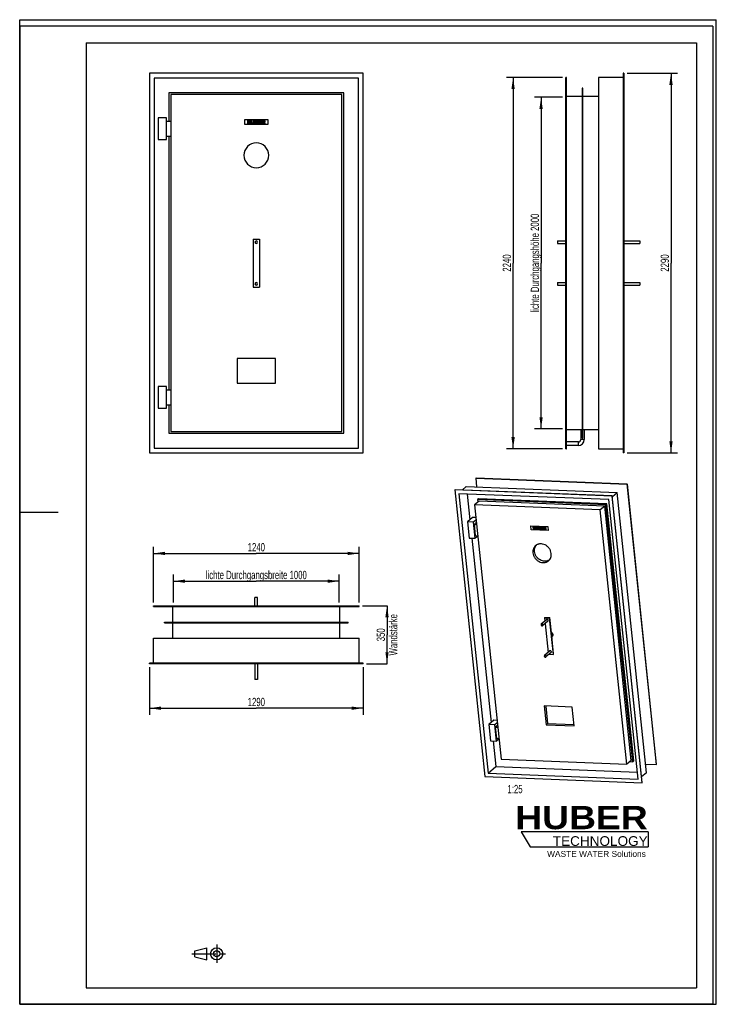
# Model space of a CAD drawing. Header units: millimetres. Extents: x 0 to 4200, y 0 to 5940.
import ezdxf

# ---------------------------------------------------------------- set-up
doc = ezdxf.new("R2010")
doc.units = ezdxf.units.MM
doc.header["$LTSCALE"] = 387.2
doc.linetypes.add('CENTER', pattern=[0.6, 0.375, -0.075, 0.075, -0.075])
doc.layers.get('0').update_dxf_attribs({"linetype": 'CONTINUOUS'})
for name, color, linetype in [('_2D-BEM', 7, 'CONTINUOUS'), ('_ACHSEN', 7, 'CONTINUOUS'), ('_KURVEN', 7, 'CONTINUOUS'), ('_ZEICHNUNGSELEM', 7, 'CONTINUOUS'), ('HUBER_Logo_BL0', 7, 'CONTINUOUS')]:
    doc.layers.add(name, color=color, linetype=linetype)
doc.styles.get("Standard").update_dxf_attribs({"font": 'txt', "width": 0.7})
doc.styles.add('TEXTSTYLE_2', font='ariblk.ttf')
doc.styles.add('TEXTSTYLE_3', font='arial.ttf')
doc.dimstyles.new('DIMSTYLE_1', dxfattribs={"dimtxt": 50, "dimasz": 70, "dimexe": 2, "dimexo": 1, "dimtad": 1, "dimdec": 1, "dimtxsty": 'STANDARD', "dimblk": '_FILLED', "dimblk1": '_FILLED', "dimblk2": '_FILLED', "dimcen": 0.09, "dimadec": 1, "dimazin": 2, "dimtp": 0.5, "dimtm": 0.5, "dimtfac": 1, "dimtdec": 1, "dimtofl": 0, "dimtmove": 0, "dimatfit": 3, "dimldrblk": '_FILLED', "dimfxl": 1, "dimtolj": 1, "dimarcsym": 0})
doc.dimstyles.new('DIMSTYLE_2', dxfattribs={"dimtxt": 50, "dimasz": 70, "dimexe": 2, "dimexo": 1, "dimtad": 1, "dimdec": 1, "dimtxsty": 'STANDARD', "dimblk": '_FILLED', "dimblk1": '_FILLED', "dimblk2": '_FILLED', "dimcen": 0.09, "dimadec": 1, "dimazin": 2, "dimtp": 1.2, "dimtm": 1.2, "dimtfac": 1, "dimtdec": 1, "dimtofl": 0, "dimtmove": 0, "dimatfit": 3, "dimldrblk": '_FILLED', "dimfxl": 1, "dimtolj": 1, "dimarcsym": 0})
doc.dimstyles.new('DIMSTYLE_3', dxfattribs={"dimtxt": 50, "dimasz": 70, "dimexe": 2, "dimexo": 1, "dimtad": 1, "dimdec": 1, "dimtxsty": 'STANDARD', "dimblk": '_FILLED', "dimblk1": '_FILLED', "dimblk2": '_FILLED', "dimcen": 0.09, "dimadec": 1, "dimazin": 2, "dimtp": 0.8, "dimtm": 0.8, "dimtfac": 1, "dimtdec": 1, "dimtofl": 0, "dimtmove": 0, "dimatfit": 3, "dimldrblk": '_FILLED', "dimfxl": 1, "dimtolj": 1, "dimarcsym": 0})
doc.dimstyles.new('DIMSTYLE_4', dxfattribs={"dimtxt": 50, "dimasz": 70, "dimexe": 2, "dimexo": 1, "dimtad": 1, "dimdec": 1, "dimtxsty": 'STANDARD', "dimblk": '_FILLED', "dimblk1": '_FILLED', "dimblk2": '_FILLED', "dimcen": 0.09, "dimadec": 1, "dimazin": 2, "dimtp": 2, "dimtm": 2, "dimtfac": 1, "dimtdec": 1, "dimtofl": 0, "dimtmove": 0, "dimatfit": 3, "dimldrblk": '_FILLED', "dimfxl": 1, "dimtolj": 1, "dimarcsym": 0})

# ---------------------------------------------------------------- blocks, each defined once
blk = doc.blocks.new('HUBER_LOGO_BL0', base_point=(3411.6, 1009.5))
at = {"layer": 'HUBER_Logo_BL0', "color": 5, "linetype": 'CONTINUOUS'}
for p, q in [((3788.5, 1040.5), (3023.5, 1040.5)), ((3023.5, 1040.5), (3077.5, 950.5)), ((3788.5, 1040.5), (3788.5, 950.5)), ((3077.5, 950.5), (3788.5, 950.5))]:
    blk.add_line(p, q, dxfattribs=at)
at = {"layer": 'HUBER_Logo_BL0', "color": 2, "linetype": 'CONTINUOUS', "attachment_point": 3, "line_spacing_factor": 0.78}
for s, insert, char_height, width, style in [('HUBER\\P\\Farial.ttf;\\H58.5;TECHNOLOGY ', (3786.3, 1196.7), 140.4, 775.343, 'TEXTSTYLE_2'), ('WASTE WATER Solutions', (3775.2, 925.3), 36, 594.067, 'TEXTSTYLE_3')]:
    blk.add_mtext(s, dxfattribs=dict(at, insert=insert, char_height=char_height, width=width, style=style))
blk = doc.blocks.new('_FILLED')
at = {"color": 0, "linetype": 'BYBLOCK'}
blk.add_solid([(0, 0), (-1, 0.143), (-1, -0.143)], dxfattribs=at)
blk = doc.blocks.new('*D0')
at = {"layer": '_2D-BEM', "color": 2, "linetype": 'CONTINUOUS'}
for p, q in [((2066.7, 2404.2), (2214.7, 2404.2)), ((2214.7, 2404.2), (2214.7, 2229.2)), ((2214.7, 2054.2), (2214.7, 2229.2)), ((2091.7, 2054.2), (2214.7, 2054.2))]:
    blk.add_line(p, q, dxfattribs=at)
at = {"layer": '_2D-BEM', "color": 2, "linetype": 'CONTINUOUS', "xscale": 70, "yscale": 70, "zscale": 70}
for p, rotation in [((2214.7, 2404.2), 90), ((2214.7, 2054.2), 270)]:
    blk.add_blockref('_FILLED', p, dxfattribs=dict(at, rotation=rotation))
at = {"layer": '_2D-BEM', "color": 2, "linetype": 'CONTINUOUS', "insert": (2152.2, 2229.2), "char_height": 50, "width": 566.786, "attachment_point": 2, "rotation": 90, "line_spacing_factor": 0.9}
blk.add_mtext('350\\PWandstärke', dxfattribs=at)
blk = doc.blocks.new('*D1')
at = {"layer": '_2D-BEM', "color": 2, "linetype": 'CONTINUOUS'}
for p, q in [((3273.2, 5471.9), (3103.5, 5471.9)), ((3143.5, 5471.9), (3143.5, 4471.9)), ((3143.5, 3471.9), (3143.5, 4471.9)), ((3273.2, 3471.9), (3103.5, 3471.9))]:
    blk.add_line(p, q, dxfattribs=at)
at = {"layer": '_2D-BEM', "color": 2, "linetype": 'CONTINUOUS', "xscale": 70, "yscale": 70, "zscale": 70}
for p, rotation in [((3143.5, 5471.9), 90), ((3143.5, 3471.9), 270)]:
    blk.add_blockref('_FILLED', p, dxfattribs=dict(at, rotation=rotation))
at = {"layer": '_2D-BEM', "color": 2, "linetype": 'CONTINUOUS', "insert": (3081, 4471.9), "char_height": 50, "width": 1381.071, "attachment_point": 2, "rotation": 90, "line_spacing_factor": 0.9}
blk.add_mtext('lichte Durchgangshöhe 2000', dxfattribs=at)
blk = doc.blocks.new('*D2')
at = {"layer": '_2D-BEM', "color": 2, "linetype": 'CONTINUOUS'}
for p, q in [((926.7, 2424.2), (926.7, 2592.6)), ((1926.7, 2424.2), (1926.7, 2592.6)), ((926.7, 2552.6), (1426.7, 2552.6)), ((1926.7, 2552.6), (1426.7, 2552.6))]:
    blk.add_line(p, q, dxfattribs=at)
at = {"layer": '_2D-BEM', "color": 2, "linetype": 'CONTINUOUS', "xscale": 70, "yscale": 70, "zscale": 70, "rotation": 180}
blk.add_blockref('_FILLED', (926.7, 2552.6), dxfattribs=at)
at = {"layer": '_2D-BEM', "color": 2, "linetype": 'CONTINUOUS', "xscale": 70, "yscale": 70, "zscale": 70}
blk.add_blockref('_FILLED', (1926.7, 2552.6), dxfattribs=at)
at = {"layer": '_2D-BEM', "color": 2, "linetype": 'CONTINUOUS', "insert": (1426.7, 2615.1), "char_height": 50, "width": 1442.857, "attachment_point": 2, "line_spacing_factor": 0.9}
blk.add_mtext('lichte Durchgangsbreite 1000', dxfattribs=at)
blk = doc.blocks.new('*D3')
at = {"layer": '_2D-BEM', "color": 2, "linetype": 'CONTINUOUS'}
for p, q in [((781.7, 2034.2), (781.7, 1746.4)), ((2071.7, 2034.2), (2071.7, 1746.4)), ((781.7, 1786.4), (1426.7, 1786.4)), ((2071.7, 1786.4), (1426.7, 1786.4))]:
    blk.add_line(p, q, dxfattribs=at)
at = {"layer": '_2D-BEM', "color": 2, "linetype": 'CONTINUOUS', "xscale": 70, "yscale": 70, "zscale": 70, "rotation": 180}
blk.add_blockref('_FILLED', (781.7, 1786.4), dxfattribs=at)
at = {"layer": '_2D-BEM', "color": 2, "linetype": 'CONTINUOUS', "xscale": 70, "yscale": 70, "zscale": 70}
blk.add_blockref('_FILLED', (2071.7, 1786.4), dxfattribs=at)
at = {"layer": '_2D-BEM', "color": 2, "linetype": 'CONTINUOUS', "insert": (1426.7, 1848.9), "char_height": 50, "width": 219.643, "attachment_point": 2, "line_spacing_factor": 0.9}
blk.add_mtext('1290', dxfattribs=at)
blk = doc.blocks.new('*D4')
at = {"layer": '_2D-BEM', "color": 2, "linetype": 'CONTINUOUS'}
for p, q in [((806.7, 2424.2), (806.7, 2760.1)), ((2046.7, 2424.2), (2046.7, 2760.1)), ((806.7, 2720.1), (1426.7, 2720.1)), ((2046.7, 2720.1), (1426.7, 2720.1))]:
    blk.add_line(p, q, dxfattribs=at)
at = {"layer": '_2D-BEM', "color": 2, "linetype": 'CONTINUOUS', "xscale": 70, "yscale": 70, "zscale": 70, "rotation": 180}
blk.add_blockref('_FILLED', (806.7, 2720.1), dxfattribs=at)
at = {"layer": '_2D-BEM', "color": 2, "linetype": 'CONTINUOUS', "xscale": 70, "yscale": 70, "zscale": 70}
blk.add_blockref('_FILLED', (2046.7, 2720.1), dxfattribs=at)
at = {"layer": '_2D-BEM', "color": 2, "linetype": 'CONTINUOUS', "insert": (1426.7, 2782.6), "char_height": 50, "width": 219.643, "attachment_point": 2, "line_spacing_factor": 0.9}
blk.add_mtext('1240', dxfattribs=at)
blk = doc.blocks.new('*D5')
at = {"layer": '_2D-BEM', "color": 2, "linetype": 'CONTINUOUS'}
for p, q in [((3273.2, 5591.9), (2934.8, 5591.9)), ((2974.8, 5591.9), (2974.8, 4471.9)), ((2974.8, 3351.9), (2974.8, 4471.9)), ((3273.2, 3351.9), (2934.8, 3351.9))]:
    blk.add_line(p, q, dxfattribs=at)
at = {"layer": '_2D-BEM', "color": 2, "linetype": 'CONTINUOUS', "xscale": 70, "yscale": 70, "zscale": 70}
for p, rotation in [((2974.8, 5591.9), 90), ((2974.8, 3351.9), 270)]:
    blk.add_blockref('_FILLED', p, dxfattribs=dict(at, rotation=rotation))
at = {"layer": '_2D-BEM', "color": 2, "linetype": 'CONTINUOUS', "insert": (2912.3, 4471.9), "char_height": 50, "width": 235.714, "attachment_point": 2, "rotation": 90, "line_spacing_factor": 0.9}
blk.add_mtext('2240', dxfattribs=at)
blk = doc.blocks.new('*D6')
at = {"layer": '_2D-BEM', "color": 2, "linetype": 'CONTINUOUS'}
for p, q in [((3663.2, 5616.9), (3966.9, 5616.9)), ((3926.9, 5616.9), (3926.9, 4471.9)), ((3926.9, 3326.9), (3926.9, 4471.9)), ((3663.2, 3326.9), (3966.9, 3326.9))]:
    blk.add_line(p, q, dxfattribs=at)
at = {"layer": '_2D-BEM', "color": 2, "linetype": 'CONTINUOUS', "xscale": 70, "yscale": 70, "zscale": 70}
for p, rotation in [((3926.9, 5616.9), 90), ((3926.9, 3326.9), 270)]:
    blk.add_blockref('_FILLED', p, dxfattribs=dict(at, rotation=rotation))
at = {"layer": '_2D-BEM', "color": 2, "linetype": 'CONTINUOUS', "insert": (3864.4, 4471.9), "char_height": 50, "width": 235.714, "attachment_point": 2, "rotation": 90, "line_spacing_factor": 0.9}
blk.add_mtext('2290', dxfattribs=at)
blk = doc.blocks.new('PROJEKTIONSMETHODE_1_BL1', base_point=(1140, 305))
at = {"color": 2, "linetype": 'CENTER'}
for p, q in [((1187.7, 360), (1187.7, 250)), ((1037.3, 305), (1242.7, 305))]:
    blk.add_line(p, q, dxfattribs=at)
at = {"color": 2, "linetype": 'CONTINUOUS'}
for p, q in [((1055.7, 323.3), (1129, 341.7)), ((1055.7, 286.7), (1055.7, 323.3)), ((1129, 268.3), (1129, 341.7)), ((1055.7, 286.7), (1129, 268.3))]:
    blk.add_line(p, q, dxfattribs=at)
for radius in [36.7, 18.3]:
    blk.add_circle((1187.7, 305), radius, dxfattribs=at)

msp = doc.modelspace()

# ---------------------------------------------------------------- linework, layer by layer
at = {"color": 7, "linetype": 'CONTINUOUS'}
for p, q in [((0, 5940), (4200, 5940)), ((0, 0), (0, 5940)), ((0, 5940), (4200, 5940)), ((0, 0), (0, 5940)), ((4200, 0), (4200, 5940)), ((4200, 0), (4200, 5940)), ((781.65, 5616.94), (781.65, 3326.94)), ((2071.65, 5616.94), (781.65, 5616.94)), ((810.65, 5587.94), (810.65, 3355.94)), ((2042.65, 5587.94), (810.65, 5587.94)), ((2042.65, 3355.94), (2042.65, 5587.94)), ((2071.65, 3326.94), (2071.65, 5616.94)), ((3293.18, 3351.94), (3293.18, 5591.94)), ((3297.18, 5591.94), (3293.18, 5591.94)), ((3297.18, 3351.94), (3297.18, 5591.94)), ((3639.18, 5591.94), (3489.18, 5591.94)), ((3489.18, 5591.94), (3489.18, 3351.94)), ((3643.18, 5616.94), (3639.18, 5616.94)), ((3639.18, 5616.94), (3639.18, 3326.94)), ((3643.18, 5616.94), (3643.18, 3326.94)), ((3395.18, 5525.94), (3391.18, 5525.94)), ((3391.18, 5525.94), (3391.18, 3417.94)), ((3395.18, 3417.94), (3395.18, 5525.94)), ((899.65, 5498.94), (899.65, 5326.94)), ((1953.65, 5498.94), (899.65, 5498.94)), ((910.65, 5487.94), (910.65, 3455.94)), ((1942.65, 5487.94), (910.65, 5487.94)), ((1942.65, 3455.94), (1942.65, 5487.94)), ((1953.65, 3444.94), (1953.65, 5498.94)), ((3391.18, 5475.94), (3297.18, 5475.94)), ((3489.18, 5475.94), (3395.18, 5475.94)), ((834.65, 5346.94), (834.65, 5216.94)), ((884.65, 5346.94), (834.65, 5346.94)), ((884.65, 5216.94), (884.65, 5346.94)), ((884.65, 5326.94), (910.65, 5326.94)), ((884.65, 5236.94), (910.65, 5236.94)), ((899.65, 5236.94), (899.65, 3706.94)), ((834.65, 5216.94), (884.65, 5216.94)), ((1406.65, 4616.94), (1446.65, 4616.94)), ((1406.65, 4616.94), (1406.65, 4326.94)), ((1446.65, 4616.94), (1446.65, 4326.94)), ((1406.65, 4326.94), (1446.65, 4326.94)), ((1311.65, 3896.94), (1311.65, 3746.94)), ((1541.65, 3896.94), (1311.65, 3896.94)), ((1541.65, 3746.94), (1541.65, 3896.94)), ((1311.65, 3746.94), (1541.65, 3746.94)), ((834.65, 3726.94), (834.65, 3596.94)), ((884.65, 3726.94), (834.65, 3726.94)), ((884.65, 3596.94), (884.65, 3726.94)), ((884.65, 3706.94), (910.65, 3706.94)), ((834.65, 3596.94), (884.65, 3596.94)), ((884.65, 3616.94), (910.65, 3616.94)), ((899.65, 3616.94), (899.65, 3444.94)), ((910.65, 3455.94), (1942.65, 3455.94)), ((3297.18, 3467.94), (3391.18, 3467.94)), ((3382.53, 3467.94), (3382.53, 3406.94)), ((3395.18, 3467.94), (3489.18, 3467.94)), ((3403.83, 3467.94), (3403.83, 3406.94)), ((899.65, 3444.94), (1953.65, 3444.94)), ((3368.18, 3392.59), (3297.18, 3392.59)), ((3391.18, 3417.94), (3395.18, 3417.94)), ((781.65, 3326.94), (2071.65, 3326.94)), ((810.65, 3355.94), (2042.65, 3355.94)), ((3293.18, 3351.94), (3297.18, 3351.94)), ((3368.18, 3371.29), (3297.18, 3371.29)), ((3489.18, 3351.94), (3639.18, 3351.94)), ((3643.18, 3326.94), (3639.18, 3326.94)), ((2751.33, 3174.37), (2752.56, 3175.42)), ((2756.86, 3121.37), (2751.33, 3174.37)), ((2751.33, 3174.37), (3661.71, 3138.31)), ((2752.56, 3175.42), (3662.94, 3139.36)), ((2624.49, 3103.07), (2625.72, 3104.12)), ((2624.49, 3103.07), (2805.03, 1373.97)), ((3571.58, 3065.55), (2624.49, 3103.07)), ((3572.82, 3066.6), (2625.72, 3104.12)), ((2667.1, 3102.48), (2692.22, 3123.93)), ((2692.22, 3123.93), (3602.61, 3087.86)), ((3661.71, 3138.31), (3662.94, 3139.36)), ((3661.71, 3138.31), (3838.3, 1446.96)), ((3839.54, 1448.01), (3662.94, 3139.36)), ((3552.58, 3044.49), (2648.07, 3080.33)), ((2648.07, 3080.33), (2824.03, 1395.03)), ((2698.57, 3078.33), (2714.75, 2923.32)), ((2769.39, 3036.07), (2741.99, 3012.69)), ((2766.6, 3049.95), (2760.45, 3044.7)), ((2760.45, 3044.7), (2762, 3029.77)), ((3534.27, 3014.04), (2760.45, 3044.7)), ((3540.43, 3019.29), (2766.6, 3049.95)), ((3527.06, 3006.05), (2769.39, 3036.07)), ((3728.54, 1359.19), (3552.58, 3044.49)), ((3571.58, 3065.55), (3572.82, 3066.6)), ((3752.12, 1336.45), (3571.58, 3065.55)), ((3753.35, 1337.5), (3572.82, 3066.6)), ((3573.21, 3062.77), (3602.61, 3087.86)), ((3779.2, 1396.52), (3602.61, 3087.86)), ((2741.99, 3012.69), (2902.19, 1478.4)), ((3499.67, 2982.67), (2741.99, 3012.69)), ((3527.06, 3006.05), (3499.67, 2982.67)), ((3659.86, 1448.38), (3499.67, 2982.67)), ((3687.26, 1471.76), (3527.06, 3006.05)), ((3540.43, 3019.29), (3534.27, 3014.04)), ((3696.2, 1463.14), (3534.27, 3014.04)), ((3702.36, 1468.39), (3540.43, 3019.29)), ((2730.86, 2937.07), (2700.08, 2910.8)), ((2700.08, 2910.8), (2710.33, 2812.64)), ((2736.79, 2909.34), (2700.08, 2910.8)), ((2749.97, 2936.31), (2730.86, 2937.07)), ((2751.47, 2921.88), (2736.79, 2909.34)), ((2747.04, 2811.18), (2736.79, 2909.34)), ((2752.22, 2906.06), (2739.91, 2895.55)), ((2739.91, 2895.55), (2747, 2827.6)), ((2739.91, 2895.55), (2754.28, 2894.99)), ((2752.22, 2906.06), (2753.13, 2906.03)), ((2710.33, 2812.64), (2747.04, 2811.18)), ((2726.37, 2812), (2842.47, 1700.12)), ((2747, 2827.6), (2761.38, 2827.03)), ((2761.72, 2823.72), (2747.04, 2811.18)), ((806.65, 2404.16), (2046.65, 2404.16)), ((806.65, 2400.16), (806.65, 2404.16)), ((806.65, 2400.16), (2046.65, 2400.16)), ((922.65, 2306.16), (922.65, 2400.16)), ((1930.65, 2306.16), (1930.65, 2400.16)), ((2046.65, 2400.16), (2046.65, 2404.16)), ((3166.81, 2333.77), (3163.73, 2331.14)), ((3163.73, 2331.14), (3165.76, 2311.72)), ((3163.73, 2331.14), (3193.1, 2329.98)), ((3166.81, 2333.77), (3196.17, 2332.6)), ((3196.17, 2332.6), (3193.1, 2329.98)), ((3193.1, 2329.98), (3215.96, 2111.01)), ((3207.61, 2223.12), (3196.17, 2332.6)), ((872.65, 2302.16), (872.65, 2306.16)), ((872.65, 2306.16), (1980.65, 2306.16)), ((872.65, 2302.16), (1980.65, 2302.16)), ((922.65, 2208.16), (922.65, 2302.16)), ((1930.65, 2208.16), (1930.65, 2302.16)), ((1980.65, 2302.16), (1980.65, 2306.16)), ((3167.37, 2296.27), (3185.47, 2122.96)), ((806.65, 2058.16), (806.65, 2208.16)), ((806.65, 2208.16), (2046.65, 2208.16)), ((2046.65, 2058.16), (2046.65, 2208.16)), ((3219.04, 2113.63), (3207.61, 2223.12)), ((3192.28, 2111.95), (3215.96, 2111.01)), ((3215.96, 2111.01), (3219.04, 2113.63)), ((781.65, 2054.16), (781.65, 2058.16)), ((2071.65, 2058.16), (781.65, 2058.16)), ((2071.65, 2054.16), (781.65, 2054.16)), ((2071.65, 2054.16), (2071.65, 2058.16)), ((3330.69, 1793.02), (3161.83, 1799.71)), ((3161.83, 1799.71), (3173.65, 1686.46)), ((3171.93, 1799.31), (3182.89, 1694.34)), ((3342.51, 1679.77), (3330.69, 1793.02)), ((2858.58, 1713.87), (2827.79, 1687.59)), ((2827.79, 1687.59), (2838.04, 1589.43)), ((2864.5, 1686.14), (2827.79, 1687.59)), ((2877.68, 1713.11), (2858.58, 1713.87)), ((2879.19, 1698.67), (2864.5, 1686.14)), ((2874.75, 1587.98), (2864.5, 1686.14)), ((2879.93, 1682.86), (2867.62, 1672.35)), ((2867.62, 1672.35), (2874.71, 1604.4)), ((2867.62, 1672.35), (2882, 1671.78)), ((2879.93, 1682.86), (2880.84, 1682.82)), ((3173.65, 1686.46), (3182.89, 1694.34)), ((3173.65, 1686.46), (3342.51, 1679.77)), ((3182.89, 1694.34), (3341.65, 1688.05)), ((2874.71, 1604.4), (2889.09, 1603.83)), ((2838.04, 1589.43), (2874.75, 1587.98)), ((2854.09, 1588.8), (2870.21, 1434.44)), ((2889.44, 1600.51), (2874.75, 1587.98)), ((2824.03, 1395.03), (2870.21, 1434.44)), ((2870.21, 1434.44), (3724.22, 1400.6)), ((2902.19, 1478.4), (3659.86, 1448.38)), ((3687.26, 1471.76), (3659.86, 1448.38)), ((3678, 1463.86), (3696.2, 1463.14)), ((3702.36, 1468.39), (3696.2, 1463.14)), ((3773.67, 1449.52), (3838.3, 1446.96)), ((3839.54, 1448.01), (3838.3, 1446.96)), ((2805.03, 1373.97), (3752.12, 1336.45)), ((2824.03, 1395.03), (3728.54, 1359.19)), ((3779.2, 1396.52), (3749.81, 1371.43)), ((3752.12, 1336.45), (3753.35, 1337.5)), ((0, 0), (4200, 0)), ((0, 0), (4200, 0))]:
    msp.add_line(p, q, dxfattribs=at)
at = {"color": 3, "linetype": 'CONTINUOUS'}
for p, q in [((0, 5900), (0, 2970)), ((4180, 5900), (0, 5900)), ((4180, 5900), (4180, 0)), ((0, 2970), (0, 0)), ((0, 2970), (232, 2970)), ((4180, 0), (0, 0))]:
    msp.add_line(p, q, dxfattribs=at)
at = {"color": 5, "linetype": 'CONTINUOUS'}
for p, q in [((400, 5800), (4080, 5800)), ((400, 5800), (400, 100)), ((4080, 5800), (4080, 100)), ((400, 100), (4080, 100))]:
    msp.add_line(p, q, dxfattribs=at)
at = {"color": 9, "linetype": 'CONTINUOUS'}
for p, q in [((3368.18, 3389.99), (3368.18, 3392.59)), ((3368.18, 3373.89), (3368.18, 3389.99)), ((3385.13, 3406.94), (3382.53, 3406.94)), ((3401.23, 3406.94), (3385.13, 3406.94)), ((3403.83, 3406.94), (3401.23, 3406.94)), ((3368.18, 3371.29), (3368.18, 3373.89))]:
    msp.add_line(p, q, dxfattribs=at)
at = {"color": 7, "linetype": 'CONTINUOUS'}
for radius in [35.65, 14.35]:
    msp.add_arc((3368.18, 3406.94), radius, 270, 360, dxfattribs=at)
at = {"layer": '_ACHSEN', "color": 7, "linetype": 'CONTINUOUS'}
for p, q in [((3243.18, 4604.94), (3243.18, 4596.94)), ((3243.18, 4604.94), (3293.18, 4604.94)), ((3243.18, 4596.94), (3243.18, 4588.94)), ((3243.18, 4588.94), (3293.18, 4588.94)), ((3643.18, 4604.94), (3738.18, 4604.94)), ((3643.18, 4588.94), (3738.18, 4588.94)), ((3738.18, 4604.94), (3738.18, 4596.94)), ((3738.18, 4596.94), (3738.18, 4588.94)), ((3243.18, 4354.94), (3243.18, 4346.94)), ((3243.18, 4354.94), (3293.18, 4354.94)), ((3243.18, 4346.94), (3243.18, 4338.94)), ((3243.18, 4338.94), (3293.18, 4338.94)), ((3643.18, 4354.94), (3738.18, 4354.94)), ((3643.18, 4338.94), (3738.18, 4338.94)), ((3738.18, 4354.94), (3738.18, 4346.94)), ((3738.18, 4346.94), (3738.18, 4338.94)), ((1418.65, 2404.16), (1418.65, 2454.16)), ((1434.65, 2454.16), (1418.65, 2454.16)), ((1434.65, 2404.16), (1434.65, 2454.16)), ((3175.83, 2320.32), (3145.05, 2294.05)), ((3184.14, 2310.59), (3153.36, 2284.31)), ((3211.31, 2218.36), (3208.37, 2215.85)), ((3195.54, 2131.56), (3164.76, 2105.28)), ((3203.85, 2121.82), (3173.07, 2095.55)), ((1418.65, 2054.16), (1418.65, 1959.16)), ((1434.65, 2054.16), (1434.65, 1959.16)), ((1434.65, 1959.16), (1418.65, 1959.16))]:
    msp.add_line(p, q, dxfattribs=at)
for centre, radius, start, end in [((1426.65, 5121.94), 75, 0, 180), ((1426.65, 5121.94), 75, 180, 360), ((1426.65, 4596.94), 8, 0, 180), ((1426.65, 4596.94), 8, 180, 360), ((1426.65, 4346.94), 8, 0, 180), ((1426.65, 4346.94), 8, 180, 360)]:
    msp.add_arc(centre, radius, start, end, dxfattribs=at)
for points, knots in [([(3110.73, 2766.96), (3107.79, 2764.45), (3102.49, 2758.57), (3097.01, 2747.92), (3094.2, 2735.97), (3094.18, 2727.66), (3094.62, 2723.5)], [0, 0, 0, 0, 0.241431, 0.4868218, 0.7391909, 1, 1, 1, 1]), ([(3103.85, 2731.39), (3103.48, 2735.01), (3103.39, 2742.25), (3105.36, 2752.77), (3109.38, 2762.42), (3113.36, 2768.05), (3115.61, 2770.58)], [0, 0, 0, 0, 0.2599295, 0.5124968, 0.7585453, 1, 1, 1, 1]), ([(3204.75, 2719.14), (3204.19, 2724.52), (3201.55, 2735.29), (3193.69, 2750.03), (3182.46, 2762.56), (3168.71, 2771.94), (3153.45, 2777.45), (3140.26, 2778.43), (3130.21, 2776.9), (3123.11, 2774.67), (3116.53, 2771.39), (3112.57, 2768.53), (3110.73, 2766.96)], [0, 0, 0, 0, 0.1273885, 0.2581485, 0.3899514, 0.5202023, 0.6467045, 0.7682755, 0.8274053, 0.8855421, 0.9429599, 1, 1, 1, 1]), ([(3094.62, 2723.5), (3095.18, 2718.13), (3097.82, 2707.35), (3105.68, 2692.62), (3116.9, 2680.09), (3130.66, 2670.71), (3145.92, 2665.2), (3159.11, 2664.22), (3169.16, 2665.75), (3176.26, 2667.98), (3182.84, 2671.26), (3186.79, 2674.12), (3188.63, 2675.69)], [0, 0, 0, 0, 0.1273885, 0.2581485, 0.3899514, 0.5202023, 0.6467045, 0.7682755, 0.8274053, 0.8855421, 0.9429599, 1, 1, 1, 1]), ([(3193, 2679.95), (3189.11, 2677.46), (3180.38, 2673.6), (3165.96, 2671.87), (3151.13, 2674.18), (3136.91, 2680.3), (3124.24, 2689.79), (3113.98, 2702), (3106.81, 2716.08), (3104.39, 2726.3), (3103.85, 2731.39)], [0, 0, 0, 0, 0.1144136, 0.2322848, 0.3547971, 0.4817983, 0.6119695, 0.7432321, 0.8732572, 1, 1, 1, 1]), ([(3188.63, 2675.69), (3191.58, 2678.2), (3196.88, 2684.08), (3202.36, 2694.72), (3205.17, 2706.67), (3205.18, 2714.98), (3204.75, 2719.14)], [0, 0, 0, 0, 0.241431, 0.4868218, 0.7391909, 1, 1, 1, 1]), ([(3185.86, 2315.22), (3185.74, 2316.38), (3185.06, 2318.1), (3183.49, 2319.85), (3182.02, 2320.86), (3180.39, 2321.44), (3178.72, 2321.57), (3177.14, 2321.21), (3176.23, 2320.66), (3175.83, 2320.32)], [0, 0, 0, 0, 0.2568156, 0.3889834, 0.5195949, 0.6464473, 0.7683548, 0.8855989, 1, 1, 1, 1]), ([(3145.05, 2294.05), (3144.42, 2293.51), (3143.42, 2292.04), (3143.24, 2290.28), (3143.33, 2289.41)], [0, 0, 0, 0, 0.4864256, 1, 1, 1, 1]), ([(3143.33, 2289.41), (3143.45, 2288.26), (3144.13, 2286.54), (3145.71, 2284.79), (3147.18, 2283.78), (3148.8, 2283.2), (3150.47, 2283.07), (3152.05, 2283.43), (3152.97, 2283.98), (3153.36, 2284.31)], [0, 0, 0, 0, 0.2568156, 0.3889834, 0.5195949, 0.6464473, 0.7683548, 0.8855989, 1, 1, 1, 1]), ([(3155.08, 2288.95), (3154.96, 2290.1), (3154.28, 2291.83), (3152.7, 2293.58), (3151.24, 2294.58), (3149.61, 2295.17), (3147.94, 2295.29), (3146.36, 2294.94), (3145.44, 2294.39), (3145.05, 2294.05)], [0, 0, 0, 0, 0.2568156, 0.3889834, 0.5195949, 0.6464473, 0.7683548, 0.8855989, 1, 1, 1, 1]), ([(3153.36, 2284.31), (3153.99, 2284.85), (3155, 2286.32), (3155.17, 2288.08), (3155.08, 2288.95)], [0, 0, 0, 0, 0.4864256, 1, 1, 1, 1]), ([(3184.14, 2310.59), (3184.77, 2311.12), (3185.78, 2312.6), (3185.95, 2314.36), (3185.86, 2315.22)], [0, 0, 0, 0, 0.4864256, 1, 1, 1, 1]), ([(3215.61, 2229.95), (3215.3, 2232.92), (3212.96, 2238.77), (3208.15, 2242.82), (3205.42, 2244.11)], [0, 0, 0, 0, 0.4966013, 1, 1, 1, 1]), ([(3211.31, 2218.36), (3212.1, 2219.03), (3213.51, 2220.6), (3214.97, 2223.44), (3215.72, 2226.62), (3215.73, 2228.84), (3215.61, 2229.95)], [0, 0, 0, 0, 0.241431, 0.4868218, 0.7391909, 1, 1, 1, 1]), ([(3164.76, 2105.28), (3164.13, 2104.75), (3163.13, 2103.27), (3162.95, 2101.52), (3163.04, 2100.65)], [0, 0, 0, 0, 0.4864256, 1, 1, 1, 1]), ([(3163.04, 2100.65), (3163.16, 2099.5), (3163.84, 2097.77), (3165.42, 2096.02), (3166.89, 2095.02), (3168.51, 2094.43), (3170.18, 2094.31), (3171.76, 2094.66), (3172.68, 2095.21), (3173.07, 2095.55)], [0, 0, 0, 0, 0.2568156, 0.3889834, 0.5195949, 0.6464473, 0.7683548, 0.8855989, 1, 1, 1, 1]), ([(3174.79, 2100.18), (3174.67, 2101.34), (3173.99, 2103.06), (3172.41, 2104.81), (3170.94, 2105.82), (3169.32, 2106.4), (3167.65, 2106.53), (3166.07, 2106.17), (3165.15, 2105.62), (3164.76, 2105.28)], [0, 0, 0, 0, 0.2568156, 0.3889834, 0.5195949, 0.6464473, 0.7683548, 0.8855989, 1, 1, 1, 1]), ([(3173.07, 2095.55), (3173.7, 2096.08), (3174.7, 2097.56), (3174.88, 2099.32), (3174.79, 2100.18)], [0, 0, 0, 0, 0.4864256, 1, 1, 1, 1]), ([(3205.57, 2126.46), (3205.45, 2127.61), (3204.77, 2129.33), (3203.2, 2131.09), (3201.73, 2132.09), (3200.1, 2132.68), (3198.43, 2132.8), (3196.85, 2132.44), (3195.94, 2131.89), (3195.54, 2131.56)], [0, 0, 0, 0, 0.2568156, 0.3889834, 0.5195949, 0.6464473, 0.7683548, 0.8855989, 1, 1, 1, 1]), ([(3203.85, 2121.82), (3204.48, 2122.36), (3205.49, 2123.83), (3205.66, 2125.59), (3205.57, 2126.46)], [0, 0, 0, 0, 0.4864256, 1, 1, 1, 1])]:
    msp.add_open_spline(points, degree=3, knots=knots, dxfattribs=at)
at = {"layer": '_KURVEN', "color": 4, "linetype": 'CONTINUOUS'}
for p, q in [((1356.65, 5336.94), (1496.65, 5336.94)), ((1356.65, 5306.94), (1356.65, 5336.94)), ((1496.65, 5306.94), (1356.65, 5306.94)), ((1372.56, 5331.94), (1372.56, 5311.94)), ((1378.74, 5331.94), (1372.56, 5331.94)), ((1372.56, 5311.94), (1378.74, 5311.94)), ((1378.74, 5324.94), (1378.74, 5331.94)), ((1385.49, 5324.94), (1378.74, 5324.94)), ((1378.74, 5311.94), (1378.74, 5320.03)), ((1378.74, 5320.03), (1385.49, 5320.03)), ((1391.7, 5331.94), (1385.49, 5331.94)), ((1385.49, 5331.94), (1385.49, 5324.94)), ((1385.49, 5320.03), (1385.49, 5311.94)), ((1385.49, 5311.94), (1391.7, 5311.94)), ((1391.7, 5311.94), (1391.7, 5331.94)), ((1401.99, 5331.94), (1395.82, 5331.94)), ((1395.82, 5331.94), (1395.82, 5320.02)), ((1401.99, 5319.73), (1401.99, 5331.94)), ((1408.82, 5331.94), (1408.82, 5319.73)), ((1414.99, 5331.94), (1408.82, 5331.94)), ((1414.99, 5320.02), (1414.99, 5331.94)), ((1419.09, 5331.94), (1419.09, 5311.94)), ((1430.66, 5331.94), (1419.09, 5331.94)), ((1419.09, 5311.94), (1429.76, 5311.94)), ((1425.33, 5324.1), (1425.33, 5327.89)), ((1425.33, 5327.89), (1428.06, 5327.89)), ((1428.02, 5324.1), (1425.33, 5324.1)), ((1425.33, 5316.24), (1425.33, 5320.29)), ((1425.33, 5320.29), (1428.47, 5320.29)), ((1428.48, 5316.24), (1425.33, 5316.24)), ((1440.8, 5331.94), (1440.8, 5311.94)), ((1457.36, 5331.94), (1440.8, 5331.94)), ((1440.8, 5311.94), (1457.66, 5311.94)), ((1446.99, 5324.49), (1446.99, 5327.67)), ((1446.99, 5327.67), (1457.36, 5327.67)), ((1456.61, 5324.49), (1446.99, 5324.49)), ((1446.99, 5316.47), (1446.99, 5320.41)), ((1446.99, 5320.41), (1456.61, 5320.41)), ((1457.66, 5316.47), (1446.99, 5316.47)), ((1456.61, 5320.41), (1456.61, 5324.49)), ((1457.36, 5327.67), (1457.36, 5331.94)), ((1457.66, 5311.94), (1457.66, 5316.47)), ((1471.37, 5331.94), (1461.07, 5331.94)), ((1461.07, 5331.94), (1461.07, 5311.94)), ((1461.07, 5311.94), (1467.28, 5311.94)), ((1467.28, 5323.84), (1467.28, 5327.9)), ((1467.28, 5327.9), (1469.99, 5327.9)), ((1469.88, 5323.84), (1467.28, 5323.84)), ((1467.28, 5311.94), (1467.28, 5320.06)), ((1467.28, 5320.06), (1467.82, 5320.06)), ((1470.46, 5318.05), (1473.76, 5311.94)), ((1473.76, 5311.94), (1480.74, 5311.94)), ((1480.74, 5311.94), (1477.74, 5317.72)), ((1496.65, 5336.94), (1496.65, 5306.94)), ((3081.34, 2885.7), (3184.13, 2881.63)), ((3083.71, 2863.05), (3081.34, 2885.7)), ((3186.49, 2858.97), (3083.71, 2863.05)), ((3093.41, 2881.46), (3094.99, 2866.36)), ((3097.95, 2881.28), (3093.41, 2881.46)), ((3094.99, 2866.36), (3099.53, 2866.18)), ((3098.5, 2876), (3097.95, 2881.28)), ((3103.46, 2875.8), (3098.5, 2876)), ((3099.53, 2866.18), (3098.89, 2872.29)), ((3098.89, 2872.29), (3103.85, 2872.09)), ((3107.47, 2880.9), (3102.91, 2881.08)), ((3102.91, 2881.08), (3103.46, 2875.8)), ((3103.85, 2872.09), (3104.49, 2865.98)), ((3104.49, 2865.98), (3109.04, 2865.8)), ((3109.04, 2865.8), (3107.47, 2880.9)), ((3115.02, 2880.6), (3110.49, 2880.78)), ((3110.49, 2880.78), (3111.43, 2871.78)), ((3115.98, 2871.38), (3115.02, 2880.6)), ((3120.04, 2880.41), (3121, 2871.19)), ((3124.56, 2880.23), (3120.04, 2880.41)), ((3125.5, 2871.22), (3124.56, 2880.23)), ((3136.07, 2879.77), (3127.58, 2880.11)), ((3127.58, 2880.11), (3129.15, 2865.01)), ((3129.15, 2865.01), (3136.99, 2864.7)), ((3132.77, 2874), (3132.47, 2876.87)), ((3132.47, 2876.87), (3134.48, 2876.79)), ((3134.75, 2873.92), (3132.77, 2874)), ((3133.39, 2868.07), (3133.07, 2871.13)), ((3133.07, 2871.13), (3135.38, 2871.04)), ((3135.71, 2867.98), (3133.39, 2868.07)), ((3143.51, 2879.48), (3145.09, 2864.37)), ((3155.67, 2878.99), (3143.51, 2879.48)), ((3145.09, 2864.37), (3157.47, 2863.88)), ((3148.65, 2873.67), (3148.4, 2876.07)), ((3148.4, 2876.07), (3156.01, 2875.77)), ((3155.71, 2873.39), (3148.65, 2873.67)), ((3149.28, 2867.61), (3148.97, 2870.59)), ((3148.97, 2870.59), (3156.03, 2870.31)), ((3157.11, 2867.3), (3149.28, 2867.61)), ((3156.01, 2875.77), (3155.67, 2878.99)), ((3156.03, 2870.31), (3155.71, 2873.39)), ((3157.47, 2863.88), (3157.11, 2867.3)), ((3165.96, 2878.59), (3158.4, 2878.89)), ((3158.4, 2878.89), (3159.97, 2863.78)), ((3159.97, 2863.78), (3164.53, 2863.6)), ((3163.59, 2872.59), (3163.27, 2875.66)), ((3163.27, 2875.66), (3165.27, 2875.58)), ((3165.51, 2872.51), (3163.59, 2872.59)), ((3164.53, 2863.6), (3163.89, 2869.73)), ((3163.89, 2869.73), (3164.29, 2869.72)), ((3166.38, 2868.13), (3169.29, 2863.42)), ((3169.29, 2863.42), (3174.42, 2863.21)), ((3174.42, 2863.21), (3171.76, 2867.67)), ((3184.13, 2881.63), (3186.49, 2858.97))]:
    msp.add_line(p, q, dxfattribs=at)
for points in [[(1396.39, 5316.63), (1396.01, 5317.92), (1395.82, 5319.03), (1395.82, 5320.02)], [(1397.7, 5314.33), (1397.06, 5315.08), (1396.62, 5315.84), (1396.39, 5316.63)], [(1399.83, 5312.61), (1399.05, 5313.02), (1398.34, 5313.59), (1397.7, 5314.33)], [(1402.71, 5311.8), (1401.56, 5311.94), (1400.59, 5312.2), (1399.83, 5312.61)], [(1401.99, 5319.73), (1401.99, 5318.64), (1402.29, 5317.79), (1402.89, 5317.18)], [(1405.9, 5311.6), (1404.92, 5311.6), (1403.85, 5311.67), (1402.71, 5311.8)], [(1402.89, 5317.18), (1403.49, 5316.56), (1404.33, 5316.26), (1405.41, 5316.26)], [(1405.41, 5316.26), (1406.47, 5316.26), (1407.31, 5316.56), (1407.91, 5317.17)], [(1410.22, 5312.27), (1409.02, 5311.83), (1407.58, 5311.6), (1405.9, 5311.6)], [(1407.91, 5317.17), (1408.51, 5317.77), (1408.82, 5318.62), (1408.82, 5319.73)], [(1412.69, 5313.92), (1411.9, 5313.13), (1411.08, 5312.58), (1410.22, 5312.27)], [(1414.43, 5316.67), (1414.06, 5315.62), (1413.49, 5314.71), (1412.69, 5313.92)], [(1414.99, 5320.02), (1414.99, 5318.83), (1414.8, 5317.72), (1414.43, 5316.67)], [(1428.02, 5324.1), (1428.97, 5324.1), (1429.64, 5324.26), (1430.02, 5324.59)], [(1430.02, 5327.4), (1429.64, 5327.72), (1428.98, 5327.89), (1428.06, 5327.89)], [(1430.73, 5319.74), (1430.29, 5320.1), (1429.54, 5320.29), (1428.47, 5320.29)], [(1428.48, 5316.24), (1429.54, 5316.24), (1430.29, 5316.41), (1430.73, 5316.8)], [(1432.53, 5312.21), (1431.14, 5312.02), (1430.21, 5311.94), (1429.76, 5311.94)], [(1430.59, 5326.03), (1430.59, 5326.61), (1430.4, 5327.07), (1430.02, 5327.4)], [(1430.02, 5324.59), (1430.4, 5324.91), (1430.59, 5325.41), (1430.59, 5326.03)], [(1430.66, 5331.94), (1432.59, 5331.94), (1434.06, 5331.46), (1435.1, 5330.51)], [(1431.39, 5318.32), (1431.39, 5318.91), (1431.17, 5319.39), (1430.73, 5319.74)], [(1430.73, 5316.8), (1431.17, 5317.18), (1431.39, 5317.68), (1431.39, 5318.32)], [(1434.88, 5312.87), (1434.36, 5312.57), (1433.57, 5312.35), (1432.53, 5312.21)], [(1435.55, 5323.92), (1435.05, 5323.35), (1434.33, 5322.91), (1433.39, 5322.58)], [(1433.39, 5322.58), (1434.82, 5322.23), (1435.87, 5321.64), (1436.56, 5320.79)], [(1436.85, 5314.83), (1436.36, 5314), (1435.71, 5313.35), (1434.88, 5312.87)], [(1435.1, 5330.51), (1436.13, 5329.55), (1436.65, 5328.37), (1436.65, 5326.96)], [(1436.65, 5326.96), (1436.65, 5325.77), (1436.28, 5324.76), (1435.55, 5323.92)], [(1436.56, 5320.79), (1437.24, 5319.95), (1437.58, 5318.9), (1437.58, 5317.63)], [(1437.58, 5317.63), (1437.58, 5316.59), (1437.33, 5315.65), (1436.85, 5314.83)], [(1469.33, 5319.58), (1468.89, 5319.89), (1468.38, 5320.06), (1467.82, 5320.06)], [(1470.46, 5318.05), (1470.03, 5318.84), (1469.67, 5319.35), (1469.33, 5319.58)], [(1469.88, 5323.84), (1470.16, 5323.84), (1470.7, 5323.92), (1471.52, 5324.1)], [(1472.3, 5327.38), (1471.89, 5327.72), (1471.11, 5327.9), (1469.99, 5327.9)], [(1471.37, 5331.94), (1473.28, 5331.94), (1474.74, 5331.78), (1475.75, 5331.45)], [(1471.52, 5324.1), (1471.93, 5324.19), (1472.26, 5324.4), (1472.52, 5324.73)], [(1472.91, 5325.9), (1472.91, 5326.54), (1472.71, 5327.03), (1472.3, 5327.38)], [(1472.52, 5324.73), (1472.78, 5325.06), (1472.91, 5325.46), (1472.91, 5325.9)], [(1476.45, 5321.55), (1475.93, 5321.23), (1475.21, 5320.97), (1474.28, 5320.77)], [(1474.28, 5320.77), (1475.01, 5320.51), (1475.56, 5320.26), (1475.89, 5320.02)], [(1475.75, 5331.45), (1476.76, 5331.12), (1477.57, 5330.51), (1478.19, 5329.62)], [(1475.89, 5320.02), (1476.12, 5319.85), (1476.45, 5319.51), (1476.88, 5318.97)], [(1478.4, 5323.51), (1477.93, 5322.7), (1477.28, 5322.05), (1476.45, 5321.55)], [(1476.88, 5318.97), (1477.31, 5318.43), (1477.59, 5318.02), (1477.74, 5317.72)], [(1478.19, 5329.62), (1478.81, 5328.73), (1479.12, 5327.66), (1479.12, 5326.39)], [(1479.12, 5326.39), (1479.12, 5325.27), (1478.87, 5324.31), (1478.4, 5323.51)], [(3112.12, 2869.21), (3111.74, 2870.19), (3111.51, 2871.04), (3111.43, 2871.78)], [(3113.26, 2867.43), (3112.73, 2868.02), (3112.35, 2868.6), (3112.12, 2869.21)], [(3114.96, 2866.07), (3114.36, 2866.4), (3113.79, 2866.86), (3113.26, 2867.43)], [(3117.14, 2865.38), (3116.28, 2865.52), (3115.55, 2865.74), (3114.96, 2866.07)], [(3115.98, 2871.38), (3116.07, 2870.56), (3116.35, 2869.91), (3116.84, 2869.43)], [(3116.84, 2869.43), (3117.33, 2868.95), (3117.98, 2868.7), (3118.77, 2868.67)], [(3119.5, 2865.13), (3118.78, 2865.16), (3117.99, 2865.24), (3117.14, 2865.38)], [(3118.77, 2868.67), (3119.55, 2868.64), (3120.14, 2868.84), (3120.53, 2869.28)], [(3122.62, 2865.51), (3121.77, 2865.22), (3120.73, 2865.08), (3119.5, 2865.13)], [(3120.53, 2869.28), (3120.92, 2869.71), (3121.09, 2870.35), (3121, 2871.19)], [(3124.3, 2866.69), (3123.78, 2866.11), (3123.22, 2865.72), (3122.62, 2865.51)], [(3125.36, 2868.72), (3125.17, 2867.93), (3124.82, 2867.26), (3124.3, 2866.69)], [(3125.5, 2871.22), (3125.6, 2870.33), (3125.54, 2869.5), (3125.36, 2868.72)], [(3135.96, 2876.36), (3135.65, 2876.62), (3135.16, 2876.76), (3134.48, 2876.79)], [(3134.75, 2873.92), (3135.45, 2873.9), (3135.93, 2874), (3136.18, 2874.24)], [(3137.08, 2870.56), (3136.73, 2870.84), (3136.17, 2871.01), (3135.38, 2871.04)], [(3135.71, 2867.98), (3136.49, 2867.95), (3137.03, 2868.06), (3137.32, 2868.33)], [(3136.49, 2875.31), (3136.44, 2875.74), (3136.27, 2876.1), (3135.96, 2876.36)], [(3136.07, 2879.77), (3137.48, 2879.71), (3138.6, 2879.31), (3139.44, 2878.56)], [(3136.18, 2874.24), (3136.44, 2874.47), (3136.54, 2874.84), (3136.49, 2875.31)], [(3139, 2864.82), (3137.99, 2864.72), (3137.32, 2864.68), (3136.99, 2864.7)], [(3137.68, 2869.47), (3137.63, 2869.91), (3137.43, 2870.28), (3137.08, 2870.56)], [(3137.32, 2868.33), (3137.61, 2868.61), (3137.73, 2868.98), (3137.68, 2869.47)], [(3140.29, 2873.57), (3139.97, 2873.15), (3139.48, 2872.84), (3138.81, 2872.62)], [(3138.81, 2872.62), (3139.89, 2872.31), (3140.71, 2871.84), (3141.28, 2871.18)], [(3140.67, 2865.25), (3140.31, 2865.04), (3139.75, 2864.89), (3139, 2864.82)], [(3139.44, 2878.56), (3140.28, 2877.81), (3140.75, 2876.9), (3140.86, 2875.84)], [(3140.86, 2875.84), (3140.96, 2874.94), (3140.76, 2874.19), (3140.29, 2873.57)], [(3141.97, 2866.67), (3141.67, 2866.06), (3141.24, 2865.58), (3140.67, 2865.25)], [(3141.28, 2871.18), (3141.84, 2870.52), (3142.18, 2869.72), (3142.28, 2868.76)], [(3142.28, 2868.76), (3142.36, 2867.98), (3142.25, 2867.28), (3141.97, 2866.67)], [(3165.44, 2869.32), (3165.09, 2869.56), (3164.7, 2869.7), (3164.29, 2869.72)], [(3167, 2875.12), (3166.67, 2875.39), (3166.09, 2875.54), (3165.27, 2875.58)], [(3166.38, 2868.13), (3166.01, 2868.73), (3165.7, 2869.13), (3165.44, 2869.32)], [(3165.51, 2872.51), (3165.71, 2872.5), (3166.1, 2872.55), (3166.69, 2872.66)], [(3165.96, 2878.59), (3167.36, 2878.53), (3168.45, 2878.36), (3169.21, 2878.09)], [(3166.69, 2872.66), (3166.98, 2872.72), (3167.21, 2872.86), (3167.37, 2873.11)], [(3167.57, 2873.98), (3167.52, 2874.46), (3167.33, 2874.84), (3167, 2875.12)], [(3167.37, 2873.11), (3167.53, 2873.35), (3167.6, 2873.65), (3167.57, 2873.98)], [(3170.51, 2870.59), (3170.15, 2870.37), (3169.64, 2870.19), (3168.97, 2870.06)], [(3168.97, 2870.06), (3169.54, 2869.85), (3169.96, 2869.65), (3170.22, 2869.45)], [(3169.21, 2878.09), (3169.98, 2877.81), (3170.62, 2877.32), (3171.15, 2876.63)], [(3170.22, 2869.45), (3170.4, 2869.32), (3170.67, 2869.05), (3171.03, 2868.63)], [(3171.79, 2872.01), (3171.51, 2871.42), (3171.08, 2870.95), (3170.51, 2870.59)], [(3171.03, 2868.63), (3171.38, 2868.22), (3171.62, 2867.9), (3171.76, 2867.67)], [(3171.15, 2876.63), (3171.67, 2875.95), (3171.99, 2875.13), (3172.09, 2874.17)], [(3172.09, 2874.17), (3172.17, 2873.32), (3172.07, 2872.61), (3171.79, 2872.01)]]:
    msp.add_open_spline(points, degree=3, dxfattribs=at)

# ---------------------------------------------------------------- block references
at = {"color": 2, "linetype": 'CONTINUOUS'}
msp.add_blockref('PROJEKTIONSMETHODE_1_BL1', (1140, 305), dxfattribs=at)
at = {"layer": 'HUBER_Logo_BL0'}
msp.add_blockref('HUBER_LOGO_BL0', (3411.59, 1009.55), dxfattribs=at)

# ---------------------------------------------------------------- texts
at = {"layer": '_ZEICHNUNGSELEM', "color": 2, "linetype": 'CONTINUOUS', "insert": (3032.12, 1323.72), "char_height": 50, "width": 182.1429, "attachment_point": 3, "line_spacing_factor": 0.9}
msp.add_mtext('1:25', dxfattribs=at)

# ---------------------------------------------------------------- dimensions: what is measured, and where the dimension line sits
at = {"layer": '_2D-BEM', "color": 2, "linetype": 'CONTINUOUS'}
for base, p1, p2, angle, dimstyle, picture, middle in [((2974.82, 5591.94), (3274.18, 3351.94), (3274.18, 5591.94), 90, 'DIMSTYLE_4', '*D5', (2974.82, 4464.8)), ((3926.92, 3326.94), (3662.18, 5616.94), (3662.18, 3326.94), 270, 'DIMSTYLE_4', '*D6', (3926.92, 4464.8)), ((781.65, 1786.38), (2071.65, 2035.16), (781.65, 2035.16), 180, 'DIMSTYLE_2', '*D3', (1419.51, 1786.38))]:
    dim = msp.add_linear_dim(base=base, p1=p1, p2=p2, angle=angle, dimstyle=dimstyle, dxfattribs=at)
    dim.commit()
    dim.dimension.update_dxf_attribs({"geometry": picture, "text_midpoint": middle, "dimtype": 160})
for base, p1, p2, angle, text, dimstyle, picture, middle in [((3143.54, 3471.94), (3274.18, 5471.94), (3274.18, 3471.94), 270, 'lichte Durchgangshöhe <>', 'DIMSTYLE_2', '*D1', (3143.54, 4471.94)), ((2214.74, 2404.16), (2090.65, 2054.16), (2065.65, 2404.16), 90, '<>\\PWandstärke', 'DIMSTYLE_1', '*D0', (2214.74, 2229.16))]:
    dim = msp.add_linear_dim(base=base, p1=p1, p2=p2, angle=angle, text=text, dimstyle=dimstyle, dxfattribs=at)
    dim.commit()
    dim.dimension.update_dxf_attribs({"geometry": picture, "text_midpoint": middle, "dimtype": 160})
dim = msp.add_linear_dim(base=(2046.65, 2720.05), p1=(806.65, 2423.16), p2=(2046.65, 2423.16), dimstyle='DIMSTYLE_2', dxfattribs=at)
dim.commit()
dim.dimension.update_dxf_attribs({"geometry": '*D4', "text_midpoint": (1419.51, 2720.05), "dimtype": 160})
dim = msp.add_linear_dim(base=(1926.65, 2552.6), p1=(926.65, 2423.16), p2=(1926.65, 2423.16), text='lichte Durchgangsbreite <>', dimstyle='DIMSTYLE_3', dxfattribs=at)
dim.commit()
dim.dimension.update_dxf_attribs({"geometry": '*D2', "text_midpoint": (1426.65, 2552.6), "dimtype": 160})

doc.saveas('drawing.dxf')
